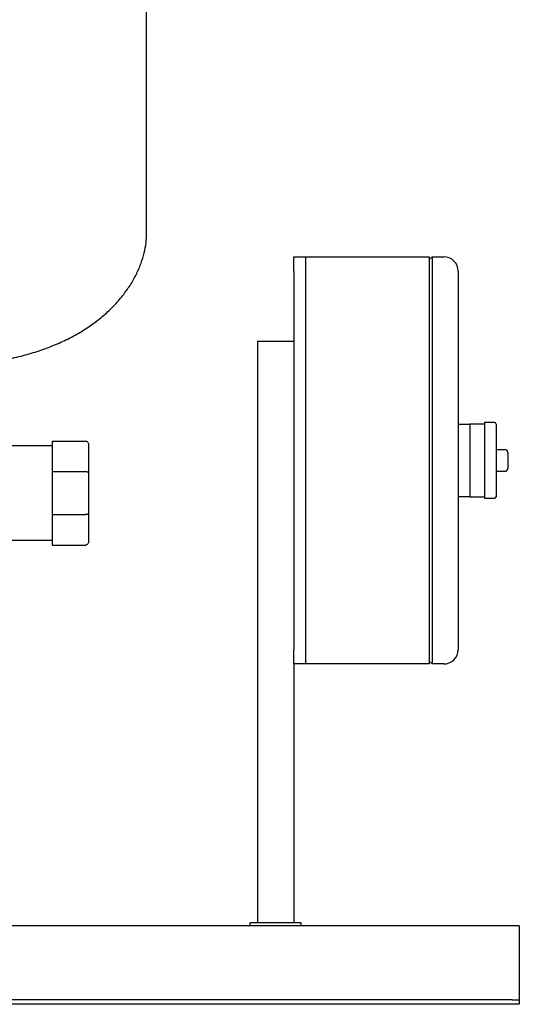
# Model space of a CAD drawing. Header units: millimetres. Extents: x 10 to 1752, y 10 to 1231.
# Tile 3 of 6: x 567 to 910, y 10 to 687. Entities that reach past the tile are written whole.
import ezdxf

# ---------------------------------------------------------------- set-up
doc = ezdxf.new("R2010")
doc.units = ezdxf.units.MM

msp = doc.modelspace()

# ---------------------------------------------------------------- linework, layer by layer
at = {"color": 7, "linetype": 'Continuous', "lineweight": 25}
for p, q in [((654.16, 540.37), (654.16, 775.37)), ((755.41, 524.37), (763.41, 524.37)), ((755.41, 514.37), (755.41, 524.37)), ((763.41, 524.37), (763.41, 514.37)), ((763.41, 524.37), (848.41, 524.37)), ((848.41, 524.37), (848.41, 504.37)), ((848.41, 522.37), (850.41, 524.37)), ((850.41, 524.37), (850.41, 504.37)), ((850.41, 524.37), (858.41, 524.37)), ((755.41, 514.37), (755.41, 254.37)), ((763.41, 514.37), (763.41, 254.37)), ((868.41, 514.37), (868.41, 504.37)), ((763.41, 504.37), (763.41, 264.37)), ((848.41, 504.37), (848.41, 264.37)), ((850.41, 504.37), (850.41, 264.37)), ((868.41, 504.37), (868.41, 264.37)), ((730.41, 466.37), (755.41, 466.37)), ((730.41, 466.37), (730.41, 66.37)), ((868.41, 409.37), (876.41, 409.37)), ((886.41, 409.37), (876.41, 409.37)), ((876.41, 409.37), (876.41, 399.37)), ((893.41, 410.37), (886.41, 410.37)), ((886.41, 410.37), (886.41, 384.37)), ((894.41, 409.37), (894.41, 359.37)), ((589.16, 394.37), (525.16, 394.37)), ((589.16, 397.62), (612.16, 397.62)), ((589.16, 397.62), (589.16, 376.68)), ((614.16, 395.62), (614.16, 375.85)), ((876.41, 399.37), (876.41, 384.37)), ((894.41, 391.87), (900.41, 391.87)), ((902.41, 389.87), (902.41, 378.87)), ((876.41, 384.37), (876.41, 369.37)), ((886.41, 384.37), (886.41, 358.37)), ((589.16, 376.68), (612.16, 376.68)), ((589.16, 376.68), (589.16, 347.06)), ((614.16, 375.85), (614.16, 347.89)), ((894.41, 376.87), (900.41, 376.87)), ((876.41, 369.37), (876.41, 359.37)), ((876.41, 359.37), (868.41, 359.37)), ((876.41, 359.37), (886.41, 359.37)), ((886.41, 358.37), (893.41, 358.37)), ((589.16, 347.06), (612.16, 347.06)), ((589.16, 347.06), (589.16, 326.12)), ((614.16, 347.89), (614.16, 328.12)), ((589.16, 329.37), (519.51, 329.37)), ((589.16, 326.12), (612.16, 326.12)), ((848.41, 264.37), (848.41, 244.37)), ((850.41, 264.37), (850.41, 244.37)), ((868.41, 264.37), (868.41, 254.37)), ((755.41, 244.37), (755.41, 254.37)), ((763.41, 254.37), (763.41, 244.37)), ((755.41, 244.37), (755.41, 66.37)), ((763.41, 244.37), (755.41, 244.37)), ((848.41, 244.37), (763.41, 244.37)), ((850.41, 244.37), (848.41, 246.37)), ((858.41, 244.37), (850.41, 244.37)), ((910.41, 64.37), (10.41, 64.37)), ((760.41, 66.37), (725.41, 66.37)), ((725.41, 64.37), (725.41, 66.37)), ((760.41, 64.37), (760.41, 66.37)), ((910.41, 64.37), (910.41, 59.37)), ((910.41, 59.37), (910.41, 15.37)), ((910.41, 15.37), (910.41, 13.37)), ((905.41, 13.37), (15.41, 13.37)), ((905.41, 10.37), (15.41, 10.37)), ((905.41, 13.37), (910.41, 13.37)), ((910.41, 10.37), (905.41, 10.37)), ((910.41, 13.37), (910.41, 10.37))]:
    msp.add_line(p, q, dxfattribs=at)
for centre, radius, start, end in [((858.41, 514.37), 10, 0, 90), ((893.41, 409.37), 1, 0, 90), ((900.41, 389.87), 2, 0, 90), ((900.41, 378.87), 2, 270, 0), ((893.41, 359.37), 1, 270, 0), ((858.41, 254.37), 10, 270, 0)]:
    msp.add_arc(centre, radius, start, end, dxfattribs=at)
for points, knots in [([(529.16, 450.06), (533.77, 450.45), (542.71, 451.22), (555.63, 453.28), (567.65, 455.9), (578.8, 459.11), (589.09, 462.82), (599.06, 467.22), (608.61, 472.36), (617.62, 478.29), (625.55, 484.62), (632.48, 491.3), (638.43, 498.26), (643.41, 505.42), (647.41, 512.63), (650.46, 519.81), (652.59, 526.86), (653.91, 533.7), (654.08, 538.19), (654.16, 540.37)], [0, 0, 0, 0, 0.082297, 0.159712, 0.232584, 0.301245, 0.366014, 0.427197, 0.495086, 0.558833, 0.618831, 0.675427, 0.729975, 0.781543, 0.830328, 0.876478, 0.920096, 0.961251, 1, 1, 1, 1]), ([(612.16, 397.62), (612.4, 397.62), (612.65, 397.57), (613.14, 397.38), (613.38, 397.23), (613.77, 396.84), (613.92, 396.6), (614.12, 396.11), (614.16, 395.85), (614.16, 395.62)], [0, 0, 0, 0, 0.25, 0.25, 0.5, 0.5, 0.75, 0.75, 1, 1, 1, 1]), ([(612.16, 376.68), (612.4, 376.68), (612.65, 376.66), (613.14, 376.58), (613.38, 376.51), (613.77, 376.35), (613.92, 376.25), (614.12, 376.05), (614.16, 375.94), (614.16, 375.85)], [0, 0, 0, 0, 0.25, 0.25, 0.5, 0.5, 0.75, 0.75, 1, 1, 1, 1]), ([(614.16, 347.89), (614.16, 347.79), (614.12, 347.68), (613.92, 347.48), (613.77, 347.38), (613.38, 347.22), (613.14, 347.16), (612.65, 347.08), (612.4, 347.06), (612.16, 347.06)], [0, 0, 0, 0, 0.25, 0.25, 0.5, 0.5, 0.75, 0.75, 1, 1, 1, 1]), ([(614.16, 328.12), (614.16, 327.88), (614.12, 327.63), (613.92, 327.13), (613.77, 326.9), (613.38, 326.51), (613.14, 326.35), (612.65, 326.16), (612.4, 326.12), (612.16, 326.12)], [0, 0, 0, 0, 0.25, 0.25, 0.5, 0.5, 0.75, 0.75, 1, 1, 1, 1])]:
    msp.add_open_spline(points, degree=3, knots=knots, dxfattribs=at)

doc.saveas('drawing.dxf')
